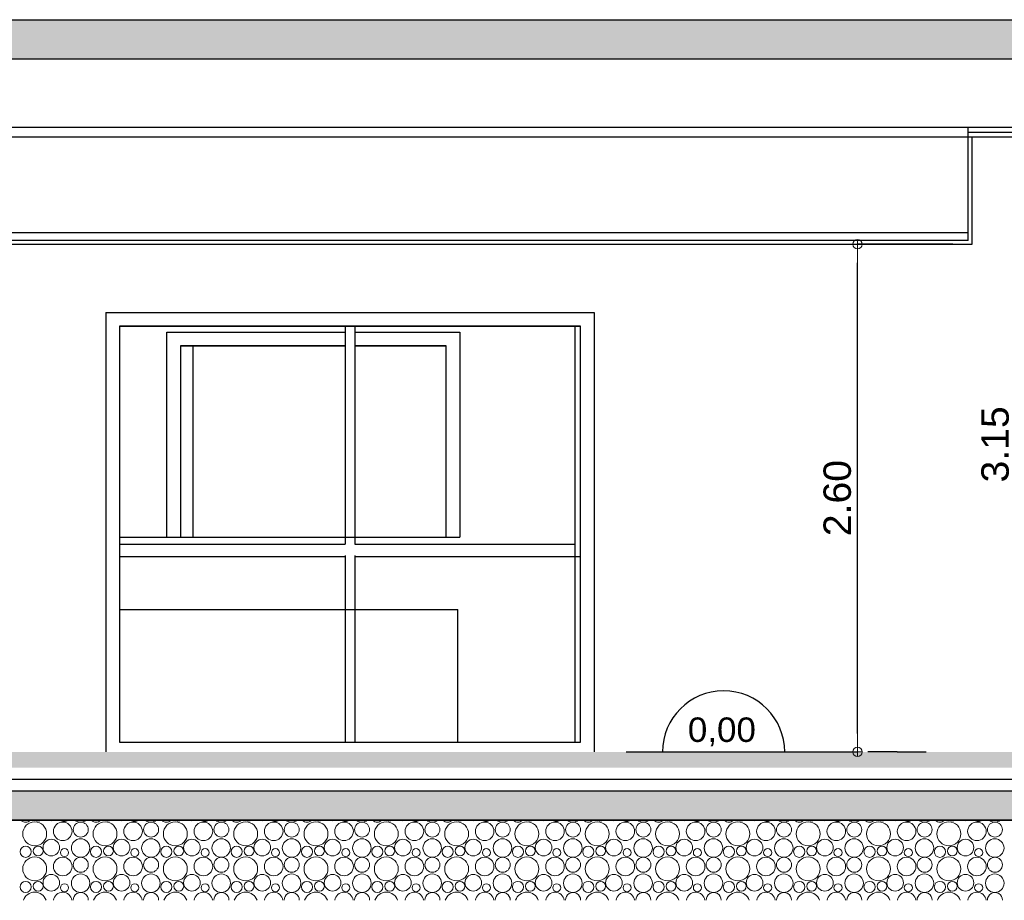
# Model space of a CAD drawing. Header units: millimetres. Extents: x 256333 to 598543, y -23220 to 10679.
# Tile 24 of 45: x 291696 to 296736, y -760 to 3750. Entities that reach past the tile are written whole.
import ezdxf

# ---------------------------------------------------------------- set-up
doc = ezdxf.new("R2010")
doc.units = ezdxf.units.MM
doc.header["$MEASUREMENT"] = 0
doc.layers.add('COUPE', color=7, linetype='Continuous')
doc.styles.add('STYLE_GENERE_1', font='swissc.ttf', dxfattribs={"width": 1.25})
doc.linetypes.add('ISOLATION', pattern='A,0.0001,-0.1,[134,ltypeshp.shx,S=0.1,R=0,X=-0.1,Y=0],-0.2,[134,ltypeshp.shx,S=0.1,R=180,X=0.1,Y=0],-0.1', length=0.4001)

# ---------------------------------------------------------------- blocks, each defined once
blk = doc.blocks.new('ARROWHEAD_7')
at = {"color": 0, "linetype": 'Continuous', "lineweight": 0}
for p, q in [((0, 0), (-1, 0)), ((-0.25, 0), (0.25, 0)), ((0, -0.25), (0, 0.25))]:
    blk.add_line(p, q, dxfattribs=at)
blk.add_circle((0, 0), 0.25, dxfattribs=at)

msp = doc.modelspace()

# ---------------------------------------------------------------- hatches: boundary and pattern name
at = {"layer": 'COUPE', "linetype": 'Continuous'}
for points in [[(299034.152, 3750), (270378.569, 3750), (270378.569, 3550), (299034.152, 3550)], [(284980.177, -80.002), (297044.381, -80.002), (297044.381, -0.002), (284980.177, -0.002)], [(284840.177, -350), (297144.381, -350), (297144.381, -200), (284840.177, -200)]]:
    msp.add_hatch(color=256, dxfattribs=at).paths.add_polyline_path(points)

# ---------------------------------------------------------------- linework, layer by layer
for p, q in [((270378.569, 3750), (299114.152, 3750)), ((270378.569, 3550), (299114.152, 3550)), ((291240.177, 3199.097), (297054.381, 3199.097)), ((291246.229, 3200), (296985.98, 3200)), ((296550.728, 2619.853), (296550.728, 3199.097)), ((291140.534, 3150), (296985.98, 3150)), ((296550.728, 3173.731), (296985.98, 3173.731)), ((296571.953, 2599.986), (296571.953, 3150)), ((291140.326, 2659.986), (296550.15, 2659.986)), ((291140.326, 2619.986), (296550.728, 2619.986)), ((291140.326, 2599.986), (296571.953, 2599.986)), ((292136.179, 2250), (294636.179, 2250)), ((292136.179, 2250), (292136.179, 0)), ((294636.179, 2250), (294636.179, 0)), ((294566.179, 2180), (292206.179, 2180)), ((292206.179, 2180), (292206.179, 50)), ((292206.179, 2179.9), (294566.179, 2179.9)), ((293361.179, 2179.9), (293361.179, 1064.357)), ((293411.179, 2179.9), (293411.179, 1064.357)), ((294538.02, 2180), (294538.02, 50)), ((294566.179, 50), (294566.179, 2180)), ((292448.592, 1100), (292448.592, 2150)), ((292448.592, 2150), (293361.179, 2150)), ((293411.179, 2150), (293948.592, 2150)), ((293948.592, 2150), (293948.592, 1100)), ((292518.592, 2080), (292518.592, 1100)), ((293361.179, 2080), (292518.592, 2080)), ((292518.592, 2079.9), (293361.179, 2079.9)), ((292582.827, 2080), (292582.827, 1100)), ((293878.592, 2080), (293411.179, 2080)), ((293411.179, 2079.9), (293878.592, 2079.9)), ((293878.592, 1100), (293878.592, 2080)), ((292206.179, 1100), (293949.544, 1100)), ((292206.179, 1064.357), (293361.179, 1064.357)), ((293411.179, 1064.357), (294538.02, 1064.357)), ((292206.179, 1000), (293361.179, 1000)), ((293361.179, 1006.716), (293361.179, 50)), ((293411.179, 1006.716), (293411.179, 50)), ((293411.179, 1000), (293949.544, 1000)), ((293949.544, 1000), (294566.179, 1000)), ((292206.179, 730), (293938.373, 730)), ((293938.373, 50), (293938.373, 730)), ((292206.179, 50), (294566.179, 50)), ((296186.905, 0), (296036.905, 0)), ((296186.905, 0), (296336.905, 0)), ((284940.177, -200), (297144.381, -200)), ((297144.381, -350), (284840.177, -350)), ((284840.177, -350), (297044.381, -350))]:
    msp.add_line(p, q, dxfattribs=at)
at = {"layer": 'COUPE'}
for p, q in [((296671.953, 3150), (296796.928, 3150)), ((296471.953, 2599.986), (295984.501, 2599.986)), ((295984.681, 95), (295984.681, 2504.986)), ((294800.896, 0), (295984.861, 0))]:
    msp.add_line(p, q, dxfattribs=at)
at = {"layer": 'COUPE', "linetype": 'ISOLATION', "ltscale": 140}
msp.add_line((284980.177, -140.224), (297044.381, -140.224), dxfattribs=at)
at = {"layer": 'COUPE', "linetype": 'Continuous', "lineweight": 15}
for centre, radius in [((291772.437, -419.217), 61.213), ((291916.002, -406.759), 47.706), ((292008.328, -397.941), 38.355), ((292132.437, -419.217), 61.213), ((292276.002, -406.759), 47.706), ((292368.328, -397.941), 38.355), ((292492.437, -419.217), 61.213), ((292636.002, -406.759), 47.706), ((292728.328, -397.941), 38.355), ((292852.437, -419.217), 61.213), ((292996.002, -406.759), 47.706), ((293088.328, -397.941), 38.355), ((293212.437, -419.217), 61.213), ((293356.002, -406.759), 47.706), ((293448.328, -397.941), 38.355), ((293572.437, -419.217), 61.213), ((293716.002, -406.759), 47.706), ((293808.328, -397.941), 38.355), ((293932.437, -419.217), 61.213), ((294076.002, -406.759), 47.706), ((294168.328, -397.941), 38.355), ((294292.437, -419.217), 61.213), ((294436.002, -406.759), 47.706), ((294528.328, -397.941), 38.355), ((294652.437, -419.217), 61.213), ((294796.002, -406.759), 47.706), ((294888.328, -397.941), 38.355), ((295012.437, -419.217), 61.213), ((295156.002, -406.759), 47.706), ((295248.328, -397.941), 38.355), ((295372.437, -419.217), 61.213), ((295516.002, -406.759), 47.706), ((295608.328, -397.941), 38.355), ((295732.437, -419.217), 61.213), ((295876.002, -406.759), 47.706), ((295968.328, -397.941), 38.355), ((296092.437, -419.217), 61.213), ((296236.002, -406.759), 47.706), ((296328.328, -397.941), 38.355), ((296452.437, -419.217), 61.213), ((296596.002, -406.759), 47.706), ((296688.328, -397.941), 38.355), ((291857.54, -490.136), 42.552), ((292007.309, -492.303), 47.309), ((292217.54, -490.136), 42.552), ((292367.309, -492.303), 47.309), ((292577.54, -490.136), 42.552), ((292727.309, -492.303), 47.309), ((292937.54, -490.136), 42.552), ((293087.309, -492.303), 47.309), ((293297.54, -490.136), 42.552), ((293447.309, -492.303), 47.309), ((293657.54, -490.136), 42.552), ((293807.309, -492.303), 47.309), ((294017.54, -490.136), 42.552), ((294167.309, -492.303), 47.309), ((294377.54, -490.136), 42.552), ((294527.309, -492.303), 47.309), ((294737.54, -490.136), 42.552), ((294887.309, -492.303), 47.309), ((295097.54, -490.136), 42.552), ((295247.309, -492.303), 47.309), ((295457.54, -490.136), 42.552), ((295607.309, -492.303), 47.309), ((295817.54, -490.136), 42.552), ((295967.309, -492.303), 47.309), ((296177.54, -490.136), 42.552), ((296327.309, -492.303), 47.309), ((296537.54, -490.136), 42.552), ((296687.309, -492.303), 47.309), ((291726.339, -511.412), 28.588), ((291790.167, -507.866), 25.074), ((291924.913, -515.557), 20.676), ((292086.339, -511.412), 28.588), ((292150.167, -507.866), 25.074), ((292284.913, -515.557), 20.676), ((292446.339, -511.412), 28.588), ((292510.167, -507.866), 25.074), ((292644.913, -515.557), 20.676), ((292806.339, -511.412), 28.588), ((292870.167, -507.866), 25.074), ((293004.913, -515.557), 20.676), ((293166.339, -511.412), 28.588), ((293230.167, -507.866), 25.074), ((293364.913, -515.557), 20.676), ((293526.339, -511.412), 28.588), ((293590.167, -507.866), 25.074), ((293724.913, -515.557), 20.676), ((293886.339, -511.412), 28.588), ((293950.167, -507.866), 25.074), ((294084.913, -515.557), 20.676), ((294246.339, -511.412), 28.588), ((294310.167, -507.866), 25.074), ((294444.913, -515.557), 20.676), ((294606.339, -511.412), 28.588), ((294670.167, -507.866), 25.074), ((294804.913, -515.557), 20.676), ((294966.339, -511.412), 28.588), ((295030.167, -507.866), 25.074), ((295164.913, -515.557), 20.676), ((295326.339, -511.412), 28.588), ((295390.167, -507.866), 25.074), ((295524.913, -515.557), 20.676), ((295686.339, -511.412), 28.588), ((295750.167, -507.866), 25.074), ((295884.913, -515.557), 20.676), ((296046.339, -511.412), 28.588), ((296110.167, -507.866), 25.074), ((296244.913, -515.557), 20.676), ((296406.339, -511.412), 28.588), ((296470.167, -507.866), 25.074), ((296604.913, -515.557), 20.676), ((291772.437, -599.217), 61.213), ((291916.002, -586.759), 47.706), ((292008.328, -577.941), 38.355), ((292132.437, -599.217), 61.213), ((292276.002, -586.759), 47.706), ((292368.328, -577.941), 38.355), ((292492.437, -599.217), 61.213), ((292636.002, -586.759), 47.706), ((292728.328, -577.941), 38.355), ((292852.437, -599.217), 61.213), ((292996.002, -586.759), 47.706), ((293088.328, -577.941), 38.355), ((293212.437, -599.217), 61.213), ((293356.002, -586.759), 47.706), ((293448.328, -577.941), 38.355), ((293572.437, -599.217), 61.213), ((293716.002, -586.759), 47.706), ((293808.328, -577.941), 38.355), ((293932.437, -599.217), 61.213), ((294076.002, -586.759), 47.706), ((294168.328, -577.941), 38.355), ((294292.437, -599.217), 61.213), ((294436.002, -586.759), 47.706), ((294528.328, -577.941), 38.355), ((294652.437, -599.217), 61.213), ((294796.002, -586.759), 47.706), ((294888.328, -577.941), 38.355), ((295012.437, -599.217), 61.213), ((295156.002, -586.759), 47.706), ((295248.328, -577.941), 38.355), ((295372.437, -599.217), 61.213), ((295516.002, -586.759), 47.706), ((295608.328, -577.941), 38.355), ((295732.437, -599.217), 61.213), ((295876.002, -586.759), 47.706), ((295968.328, -577.941), 38.355), ((296092.437, -599.217), 61.213), ((296236.002, -586.759), 47.706), ((296328.328, -577.941), 38.355), ((296452.437, -599.217), 61.213), ((296596.002, -586.759), 47.706), ((296688.328, -577.941), 38.355), ((291857.54, -670.136), 42.552), ((292007.309, -672.303), 47.309), ((292217.54, -670.136), 42.552), ((292367.309, -672.303), 47.309), ((292577.54, -670.136), 42.552), ((292727.309, -672.303), 47.309), ((292937.54, -670.136), 42.552), ((293087.309, -672.303), 47.309), ((293297.54, -670.136), 42.552), ((293447.309, -672.303), 47.309), ((293657.54, -670.136), 42.552), ((293807.309, -672.303), 47.309), ((294017.54, -670.136), 42.552), ((294167.309, -672.303), 47.309), ((294377.54, -670.136), 42.552), ((294527.309, -672.303), 47.309), ((294737.54, -670.136), 42.552), ((294887.309, -672.303), 47.309), ((295097.54, -670.136), 42.552), ((295247.309, -672.303), 47.309), ((295457.54, -670.136), 42.552), ((295607.309, -672.303), 47.309), ((295817.54, -670.136), 42.552), ((295967.309, -672.303), 47.309), ((296177.54, -670.136), 42.552), ((296327.309, -672.303), 47.309), ((296537.54, -670.136), 42.552), ((296687.309, -672.303), 47.309), ((291726.339, -691.412), 28.588), ((291790.167, -687.866), 25.074), ((291924.913, -695.557), 20.676), ((292086.339, -691.412), 28.588), ((292150.167, -687.866), 25.074), ((292284.913, -695.557), 20.676), ((292446.339, -691.412), 28.588), ((292510.167, -687.866), 25.074), ((292644.913, -695.557), 20.676), ((292806.339, -691.412), 28.588), ((292870.167, -687.866), 25.074), ((293004.913, -695.557), 20.676), ((293166.339, -691.412), 28.588), ((293230.167, -687.866), 25.074), ((293364.913, -695.557), 20.676), ((293526.339, -691.412), 28.588), ((293590.167, -687.866), 25.074), ((293724.913, -695.557), 20.676), ((293886.339, -691.412), 28.588), ((293950.167, -687.866), 25.074), ((294084.913, -695.557), 20.676), ((294246.339, -691.412), 28.588), ((294310.167, -687.866), 25.074), ((294444.913, -695.557), 20.676), ((294606.339, -691.412), 28.588), ((294670.167, -687.866), 25.074), ((294804.913, -695.557), 20.676), ((294966.339, -691.412), 28.588), ((295030.167, -687.866), 25.074), ((295164.913, -695.557), 20.676), ((295326.339, -691.412), 28.588), ((295390.167, -687.866), 25.074), ((295524.913, -695.557), 20.676), ((295686.339, -691.412), 28.588), ((295750.167, -687.866), 25.074), ((295884.913, -695.557), 20.676), ((296046.339, -691.412), 28.588), ((296110.167, -687.866), 25.074), ((296244.913, -695.557), 20.676), ((296406.339, -691.412), 28.588), ((296470.167, -687.866), 25.074), ((296604.913, -695.557), 20.676)]:
    msp.add_circle(centre, radius, dxfattribs=at)
at = {"layer": 'COUPE'}
msp.add_arc((295299.012, 0), 313.006, 0, 180, dxfattribs=at)
at = {"layer": 'COUPE', "linetype": 'Continuous', "lineweight": 15}
for centre, radius, start, end in [((291726.339, -331.412), 28.588, 220.557316, 319.442684), ((291790.167, -327.866), 25.074, 241.978699, 298.021301), ((291857.54, -310.136), 42.552, 249.528397, 290.471603), ((291924.913, -335.557), 20.676, 224.30925, 315.69075), ((292007.309, -312.303), 47.309, 232.826981, 307.173019), ((292086.339, -331.412), 28.588, 220.557316, 319.442684), ((292150.167, -327.866), 25.074, 241.978699, 298.021301), ((292217.54, -310.136), 42.552, 249.528397, 290.471603), ((292284.913, -335.557), 20.676, 224.30925, 315.69075), ((292367.309, -312.303), 47.309, 232.826981, 307.173019), ((292446.339, -331.412), 28.588, 220.557316, 319.442684), ((292510.167, -327.866), 25.074, 241.978699, 298.021301), ((292577.54, -310.136), 42.552, 249.528397, 290.471603), ((292644.913, -335.557), 20.676, 224.30925, 315.69075), ((292727.309, -312.303), 47.309, 232.826981, 307.173019), ((292806.339, -331.412), 28.588, 220.557316, 319.442684), ((292870.167, -327.866), 25.074, 241.978699, 298.021301), ((292937.54, -310.136), 42.552, 249.528397, 290.471603), ((293004.913, -335.557), 20.676, 224.30925, 315.69075), ((293087.309, -312.303), 47.309, 232.826981, 307.173019), ((293166.339, -331.412), 28.588, 220.557316, 319.442684), ((293230.167, -327.866), 25.074, 241.978699, 298.021301), ((293297.54, -310.136), 42.552, 249.528397, 290.471603), ((293364.913, -335.557), 20.676, 224.30925, 315.69075), ((293447.309, -312.303), 47.309, 232.826981, 307.173019), ((293526.339, -331.412), 28.588, 220.557316, 319.442684), ((293590.167, -327.866), 25.074, 241.978699, 298.021301), ((293657.54, -310.136), 42.552, 249.528397, 290.471603), ((293724.913, -335.557), 20.676, 224.30925, 315.69075), ((293807.309, -312.303), 47.309, 232.826981, 307.173019), ((293886.339, -331.412), 28.588, 220.557316, 319.442684), ((293950.167, -327.866), 25.074, 241.978699, 298.021301), ((294017.54, -310.136), 42.552, 249.528397, 290.471603), ((294084.913, -335.557), 20.676, 224.30925, 315.69075), ((294167.309, -312.303), 47.309, 232.826981, 307.173019), ((294246.339, -331.412), 28.588, 220.557316, 319.442684), ((294310.167, -327.866), 25.074, 241.978699, 298.021301), ((294377.54, -310.136), 42.552, 249.528397, 290.471603), ((294444.913, -335.557), 20.676, 224.30925, 315.69075), ((294527.309, -312.303), 47.309, 232.826981, 307.173019), ((294606.339, -331.412), 28.588, 220.557316, 319.442684), ((294670.167, -327.866), 25.074, 241.978699, 298.021301), ((294737.54, -310.136), 42.552, 249.528397, 290.471603), ((294804.913, -335.557), 20.676, 224.30925, 315.69075), ((294887.309, -312.303), 47.309, 232.826981, 307.173019), ((294966.339, -331.412), 28.588, 220.557316, 319.442684), ((295030.167, -327.866), 25.074, 241.978699, 298.021301), ((295097.54, -310.136), 42.552, 249.528397, 290.471603), ((295164.913, -335.557), 20.676, 224.30925, 315.69075), ((295247.309, -312.303), 47.309, 232.826981, 307.173019), ((295326.339, -331.412), 28.588, 220.557316, 319.442684), ((295390.167, -327.866), 25.074, 241.978699, 298.021301), ((295457.54, -310.136), 42.552, 249.528397, 290.471603), ((295524.913, -335.557), 20.676, 224.30925, 315.69075), ((295607.309, -312.303), 47.309, 232.826981, 307.173019), ((295686.339, -331.412), 28.588, 220.557316, 319.442684), ((295750.167, -327.866), 25.074, 241.978699, 298.021301), ((295817.54, -310.136), 42.552, 249.528397, 290.471603), ((295884.913, -335.557), 20.676, 224.30925, 315.69075), ((295967.309, -312.303), 47.309, 232.826981, 307.173019), ((296046.339, -331.412), 28.588, 220.557316, 319.442684), ((296110.167, -327.866), 25.074, 241.978699, 298.021301), ((296177.54, -310.136), 42.552, 249.528397, 290.471603), ((296244.913, -335.557), 20.676, 224.30925, 315.69075), ((296327.309, -312.303), 47.309, 232.826981, 307.173019), ((296406.339, -331.412), 28.588, 220.557316, 319.442684), ((296470.167, -327.866), 25.074, 241.978699, 298.021301), ((296537.54, -310.136), 42.552, 249.528397, 290.471603), ((296604.913, -335.557), 20.676, 224.30925, 315.69075), ((296687.309, -312.303), 47.309, 232.826981, 307.173019), ((291772.437, -779.217), 61.213, 18.296265, 161.703735), ((291916.002, -766.759), 47.706, 8.145174, 171.854826), ((292008.328, -757.941), 38.355, 356.922458, 183.077542), ((292132.437, -779.217), 61.213, 18.296265, 161.703735), ((292276.002, -766.759), 47.706, 8.145174, 171.854826), ((292368.328, -757.941), 38.355, 356.922458, 183.077542), ((292492.437, -779.217), 61.213, 18.296265, 161.703735), ((292636.002, -766.759), 47.706, 8.145174, 171.854826), ((292728.328, -757.941), 38.355, 356.922458, 183.077542), ((292852.437, -779.217), 61.213, 18.296265, 161.703735), ((292996.002, -766.759), 47.706, 8.145174, 171.854826), ((293088.328, -757.941), 38.355, 356.922458, 183.077542), ((293212.437, -779.217), 61.213, 18.296265, 161.703735), ((293356.002, -766.759), 47.706, 8.145174, 171.854826), ((293448.328, -757.941), 38.355, 356.922458, 183.077542), ((293572.437, -779.217), 61.213, 18.296265, 161.703735), ((293716.002, -766.759), 47.706, 8.145174, 171.854826), ((293808.328, -757.941), 38.355, 356.922458, 183.077542), ((293932.437, -779.217), 61.213, 18.296265, 161.703735), ((294076.002, -766.759), 47.706, 8.145174, 171.854826), ((294168.328, -757.941), 38.355, 356.922458, 183.077542), ((294292.437, -779.217), 61.213, 18.296265, 161.703735), ((294436.002, -766.759), 47.706, 8.145174, 171.854826), ((294528.328, -757.941), 38.355, 356.922458, 183.077542), ((294652.437, -779.217), 61.213, 18.296265, 161.703735), ((294796.002, -766.759), 47.706, 8.145174, 171.854826), ((294888.328, -757.941), 38.355, 356.922458, 183.077542), ((295012.437, -779.217), 61.213, 18.296265, 161.703735), ((295156.002, -766.759), 47.706, 8.145174, 171.854826), ((295248.328, -757.941), 38.355, 356.922458, 183.077542), ((295372.437, -779.217), 61.213, 18.296265, 161.703735), ((295516.002, -766.759), 47.706, 8.145174, 171.854826), ((295608.328, -757.941), 38.355, 356.922458, 183.077542), ((295732.437, -779.217), 61.213, 18.296265, 161.703735), ((295876.002, -766.759), 47.706, 8.145174, 171.854826), ((295968.328, -757.941), 38.355, 356.922458, 183.077542), ((296092.437, -779.217), 61.213, 18.296265, 161.703735), ((296236.002, -766.759), 47.706, 8.145174, 171.854826), ((296328.328, -757.941), 38.355, 356.922458, 183.077542), ((296452.437, -779.217), 61.213, 18.296265, 161.703735), ((296596.002, -766.759), 47.706, 8.145174, 171.854826), ((296688.328, -757.941), 38.355, 356.922458, 183.077542)]:
    msp.add_arc(centre, radius, start, end, dxfattribs=at)

# ---------------------------------------------------------------- block references
at = {"layer": 'COUPE', "linetype": 'Continuous', "xscale": 95, "yscale": 95, "zscale": 95}
for p, rotation in [((295984.681, 2599.986), 90), ((295984.681, 0), 270)]:
    msp.add_blockref('ARROWHEAD_7', p, dxfattribs=dict(at, rotation=rotation))

# ---------------------------------------------------------------- texts
at = {"layer": 'COUPE', "style": 'STYLE_GENERE_1', "width": 1.25}
msp.add_text('0,00', height=125, dxfattribs=at).set_placement((295116.123, 51.234))
at = {"layer": 'COUPE', "linetype": 'Continuous', "char_height": 140, "attachment_point": 5, "rotation": 90, "style": 'STYLE_GENERE_1'}
for s, insert in [('\\A1;3.15', (296689.689, 1575)), ('\\A1;2.60', (295881.576, 1299.993))]:
    msp.add_mtext(s, dxfattribs=dict(at, insert=insert))

doc.saveas('drawing.dxf')
